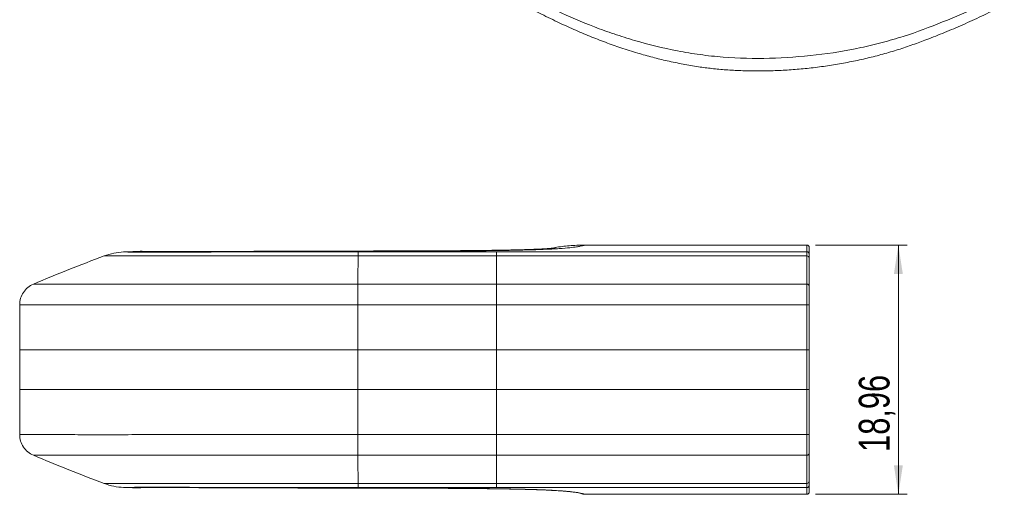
# Model space of a CAD drawing. Header units: millimetres. Extents: x 0 to 420, y 0 to 297.
# Tile 10 of 12: x 230 to 342, y 138 to 192. Entities that reach past the tile are written whole.
import ezdxf

# ---------------------------------------------------------------- set-up
doc = ezdxf.new("R2010")
doc.units = ezdxf.units.MM
doc.styles.add('SLDTEXTSTYLE0', font='TXT', dxfattribs={"width": 0.75})
doc.dimstyles.new('SLDDIMSTYLE2', dxfattribs={"dimtxt": 3.5, "dimasz": 3.302, "dimexe": 0, "dimexo": 0.0625, "dimgap": 0.875, "dimtad": 1, "dimlfac": 0.666667, "dimrnd": 1e-09, "dimzin": 12, "dimdsep": 46, "dimtxsty": 'SLDTEXTSTYLE0', "dimsah": 1, "dimcen": 0.09, "dimadec": 0, "dimazin": 3, "dimtfac": 1, "dimtofl": 0, "dimtmove": 0, "dimatfit": 3, "dimfxl": 0, "dimfrac": 2, "dimtolj": 1, "dimtzin": 12, "dimarcsym": 0})

# ---------------------------------------------------------------- blocks, each defined once
blk = doc.blocks.new('_D_6')
at = {"color": 7, "linetype": 'Continuous', "lineweight": 0}
for p, q in [((320.65, 166.74), (331.1, 166.74)), ((330.1, 166.74), (330.1, 138.3)), ((320.65, 138.3), (331.1, 138.3))]:
    blk.add_line(p, q, dxfattribs=at)
for points in [[(330.1, 166.74), (329.59, 163.43), (330.61, 163.43)], [(330.1, 138.3), (330.61, 141.6), (329.59, 141.6)]]:
    blk.add_solid(points, dxfattribs=at)
at = {"color": 7, "linetype": 'Continuous', "lineweight": 0, "insert": (325.59, 143.14), "char_height": 3.5, "attachment_point": 1, "rotation": 90, "style": 'SLDTEXTSTYLE0'}
blk.add_mtext('18,96', dxfattribs=at)

msp = doc.modelspace()

# ---------------------------------------------------------------- linework, layer by layer
at = {"color": 8, "linetype": 'Continuous', "lineweight": 15}
for p, q in [((294.3204315, 166.7368034), (294.3180063, 166.7358911)), ((319.6516264, 165.968201), (319.6516264, 166.7368034)), ((268.5231575, 166.0282909), (268.5206038, 166.0396609)), ((319.6516264, 138.2976904), (319.6516264, 139.0662928))]:
    msp.add_line(p, q, dxfattribs=at)
at = {"color": 7, "linetype": 'Continuous', "lineweight": 15}
for p, q in [((319.6516264, 166.7368034), (294.3204175, 166.7368034)), ((319.9516264, 166.4368039), (319.9516264, 165.6687394)), ((242.8347868, 165.9945872), (241.7955426, 165.9510949)), ((284.3063175, 165.9682834), (268.5231184, 165.9682275)), ((268.5232469, 165.500488), (284.306446, 165.5005523)), ((319.6516264, 165.968201), (284.3095892, 165.968201)), ((284.3095892, 165.5004782), (319.6516264, 165.5004782)), ((319.6516264, 162.2783713), (319.6516264, 165.5004782)), ((319.9516264, 165.2195937), (319.9516264, 162.0019983)), ((268.4962013, 162.278101), (268.4953631, 162.2780968)), ((284.2826722, 162.2778097), (268.4962013, 162.2780982)), ((319.6516264, 162.2783713), (284.3095892, 162.2783713)), ((319.6516264, 159.929199), (319.6516264, 162.2783713)), ((319.9516264, 162.0019983), (319.9516264, 159.929199)), ((229.9516284, 159.9298961), (229.9515725, 154.7672462)), ((268.4915577, 159.9288966), (268.4913733, 154.7672469)), ((268.4915577, 159.9288966), (268.4961622, 159.9289015)), ((268.4961622, 159.9289022), (284.3095892, 159.9286137)), ((284.3095892, 159.929199), (319.6516264, 159.929199)), ((284.3095892, 159.9289064), (284.3095892, 154.7672469)), ((319.6516264, 154.7672469), (319.6516264, 159.929199)), ((319.6516264, 159.929199), (319.9516264, 159.929199)), ((319.9516264, 159.929199), (319.9516264, 154.7672469)), ((229.9515725, 154.7672469), (229.9515725, 150.2672469)), ((284.3095892, 154.7672469), (268.4913733, 154.7672469)), ((268.4913733, 154.7672469), (268.4913733, 150.2672469)), ((319.6516264, 154.7672469), (284.3095892, 154.7672469)), ((284.3095892, 154.7672469), (284.3095892, 150.2672469)), ((319.6516257, 150.2672469), (319.6516257, 154.7672469)), ((319.9516264, 154.7672469), (319.9516264, 152.5172469)), ((319.9516264, 152.5172469), (319.9516264, 150.2672469)), ((229.9516284, 145.104597), (229.9515725, 150.2672476)), ((268.4915577, 145.1055972), (268.4913733, 150.2672469)), ((268.4913733, 150.2672469), (284.3095892, 150.2672469)), ((284.3095892, 145.1055874), (284.3095892, 150.2672469)), ((284.3095892, 150.2672469), (319.6516257, 150.2672469)), ((319.6516264, 145.1052948), (319.6516264, 150.2672469)), ((319.9516264, 150.2672469), (319.9516264, 145.1052948)), ((268.4915577, 145.1055972), (268.4961622, 145.1055923)), ((268.4961622, 145.1055916), (284.3095892, 145.1058801)), ((284.3095892, 145.1052948), (319.6516264, 145.1052948)), ((319.6516264, 142.7561225), (319.6516264, 145.1052948)), ((319.6516264, 145.1052948), (319.9516264, 145.1052948)), ((319.9516264, 145.1052948), (319.9516264, 143.0324955)), ((268.4962013, 142.7563928), (268.4953631, 142.756397)), ((284.2826722, 142.7566841), (268.4962013, 142.7563956)), ((319.6516264, 142.7561225), (284.3095892, 142.7561225)), ((319.6516264, 139.5340156), (319.6516264, 142.7561225)), ((319.9516264, 143.0324955), (319.9516264, 139.8149001)), ((268.5232469, 139.5340058), (284.306446, 139.5339415)), ((284.3095892, 139.5340156), (319.6516264, 139.5340156)), ((319.9516264, 139.3657544), (319.9516264, 138.5976899)), ((241.7955426, 139.0833989), (242.0970229, 139.0707813)), ((268.5231184, 139.0484868), (268.5231184, 139.0663081)), ((284.3063175, 139.0662104), (268.5231184, 139.0662662)), ((268.5304777, 139.0066332), (268.5290193, 139.0269942)), ((319.6516264, 139.0662928), (284.3095892, 139.0662928)), ((294.3406235, 138.2976904), (319.6516264, 138.2976904))]:
    msp.add_line(p, q, dxfattribs=at)
at = {"color": 7, "linetype": 'Continuous', "lineweight": 15, "flags": 128}
for points in [[(268.5199724, 165.5002366), (268.5169828, 165.1154667), (268.5139933, 164.7255336), (268.5110149, 164.3304484), (268.5080421, 163.9302216), (268.505075, 163.524863), (268.5021078, 163.1143823), (268.4991517, 162.6987915), (268.4962013, 162.278101)], [(268.4915577, 159.9288966), (268.4916304, 160.3009064), (268.4918371, 160.6649569), (268.4921612, 161.0132592), (268.4926083, 161.3383597), (268.4931671, 161.6333028), (268.4938209, 161.8917776), (268.4945585, 162.1082529), (268.4953631, 162.2780968)], [(268.4961622, 159.9289015), (268.4961678, 160.3009113), (268.4961734, 160.6649618), (268.496179, 161.0132634), (268.4961845, 161.3383639), (268.4961901, 161.633307), (268.4961957, 161.8917811), (268.4962013, 162.1082557), (268.4962013, 162.278101)], [(268.4915577, 145.1055972), (268.4916304, 144.7335874), (268.4918371, 144.3695369), (268.4921612, 144.0212346), (268.4926083, 143.6961341), (268.4931671, 143.401191), (268.4938209, 143.1427161), (268.4945585, 142.9262409), (268.4953631, 142.756397)], [(268.4961622, 145.1055923), (268.4961678, 144.7335825), (268.4961734, 144.369532), (268.496179, 144.0212304), (268.4961845, 143.6961299), (268.4961901, 143.4011868), (268.4961957, 143.1427126), (268.4962013, 142.9262381), (268.4962013, 142.7563928)], [(268.5199724, 139.5342572), (268.5169828, 139.9190271), (268.5139933, 140.3089602), (268.5110149, 140.7040454), (268.5080421, 141.1042722), (268.505075, 141.5096308), (268.5021078, 141.9201115), (268.4991517, 142.3357023), (268.4962013, 142.7563928)]]:
    msp.add_lwpolyline(points, dxfattribs=at)
at = {"color": 7, "linetype": 'Continuous', "lineweight": 15}
for centre, radius, start, end in [((319.6516264, 166.4368035), 0.3, 360, 90), ((319.662974, 161.9896791), 0.2889152, 2.443808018, 92.250962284), ((319.662974, 143.0448147), 0.2889152, 267.749037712, 357.556191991), ((319.6516264, 138.5976903), 0.3, 270, 360)]:
    msp.add_arc(centre, radius, start, end, dxfattribs=at)
for points, knots in [([(279.5626182, 199.6424283), (280.8134683, 198.9228524), (282.0646804, 198.2027633), (284.6051781, 196.7895752), (285.8921185, 196.0950366), (288.5120735, 194.7392876), (289.8447553, 194.0778481), (292.577434, 192.8045904), (293.9822057, 192.1959008), (296.1825195, 191.3494752), (296.9312492, 191.0783102), (298.4618679, 190.5600544), (299.2460015, 190.3118589), (301.6298012, 189.6134305), (303.2580495, 189.2103745), (305.7755058, 188.7251768), (306.6272508, 188.5834618), (308.3596586, 188.3457828), (309.2443719, 188.2495781), (311.8914879, 188.0405134), (313.6593161, 188.0039582), (317.1997577, 188.093802), (318.9846877, 188.2228514), (322.459617, 188.6285935), (324.1586327, 188.904381), (326.6445725, 189.4342313), (327.4627909, 189.6302042), (329.0784945, 190.060385), (329.8780461, 190.295426), (332.2145703, 191.0422839), (333.6991689, 191.5986783), (336.5948215, 192.7731026), (338.0111943, 193.3871346), (340.7933226, 194.6571352), (342.1590069, 195.3150164), (344.8338685, 196.6664736), (346.1420461, 197.3600274), (348.7172336, 198.7725892), (349.9818103, 199.4930584), (351.2413334, 200.2166913)], [0, 0, 0, 0, 0.0625, 0.0625, 0.125, 0.125, 0.1875, 0.1875, 0.25, 0.25, 0.28125, 0.28125, 0.3125, 0.3125, 0.375, 0.375, 0.40625, 0.40625, 0.4375, 0.4375, 0.5, 0.5, 0.5625, 0.5625, 0.625, 0.625, 0.65625, 0.65625, 0.6875, 0.6875, 0.75, 0.75, 0.8125, 0.8125, 0.875, 0.875, 0.9375, 0.9375, 1, 1, 1, 1]), ([(280.2629961, 198.081555), (280.6075242, 197.8825554), (281.8815763, 197.1466622), (284.0783621, 195.9073059), (286.7086724, 194.4776903), (289.0690494, 193.2538045), (291.142258, 192.2331012), (293.0608391, 191.3496344), (294.8974638, 190.566331), (296.6843003, 189.8675347), (298.5022835, 189.221707), (300.2985708, 188.6517718), (302.0641246, 188.1550255), (303.7850198, 187.7312639), (305.526611, 187.3679281), (307.2277344, 187.0799968), (308.8686451, 186.8658486), (310.4808054, 186.7164693), (312.1576256, 186.6216356), (313.8797565, 186.585018), (315.6364464, 186.6084287), (317.4330132, 186.6925712), (319.2595561, 186.8387126), (321.1041117, 187.0491439), (322.9432528, 187.3223163), (324.7681197, 187.6575247), (326.5716818, 188.0539092), (328.3461016, 188.5107064), (330.0809111, 189.0242243), (331.7402483, 189.5885515), (333.5021048, 190.2367442), (335.4003271, 190.9899311), (337.479928, 191.8812266), (339.6277998, 192.8663298), (341.8844827, 193.9656517), (344.3340349, 195.2153926), (346.892042, 196.5914228), (348.9904195, 197.765239), (350.1858968, 198.4532119), (350.5387049, 198.6562458)], [0, 0, 0, 0, 0.0175989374, 0.0650802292, 0.1104716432, 0.1472701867, 0.1789934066, 0.2079689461, 0.2349801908, 0.2605623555, 0.2850887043, 0.3113152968, 0.3339609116, 0.3555312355, 0.3784800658, 0.4005225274, 0.4193443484, 0.4391025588, 0.4594359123, 0.4801859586, 0.5013612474, 0.5229259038, 0.5453000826, 0.5679350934, 0.5907474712, 0.6137229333, 0.6368413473, 0.6600780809, 0.6834051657, 0.7066092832, 0.7288986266, 0.7583766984, 0.789107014, 0.8216809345, 0.8566583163, 0.8949726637, 0.9390932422, 0.9820252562, 1, 1, 1, 1]), ([(290.9939195, 166.4418721), (290.9940586, 166.4418414), (291.0015373, 166.4401861), (290.9810053, 166.4302953), (290.9260827, 166.4156668), (290.8326834, 166.3990266), (290.7284037, 166.3841726), (290.6260477, 166.3717947), (290.556181, 166.3642758), (290.4732751, 166.3562102), (290.3515943, 166.3456961), (290.1846138, 166.3328466), (289.9634458, 166.317638), (289.6593493, 166.2992019), (289.2588794, 166.2782535), (288.6915345, 166.2529484), (287.9421318, 166.2258736), (287.0550367, 166.2002142), (286.1699591, 166.1789939), (285.2795177, 166.1608578), (284.2718901, 166.1432487), (283.0988695, 166.1261685), (281.7034574, 166.1097518), (280.1099816, 166.0950541), (278.2660948, 166.0820108), (276.1751747, 166.0711634), (273.8388236, 166.0633216), (271.260148, 166.0589115), (269.4602966, 166.0572668), (268.5204865, 166.056408)], [0, 0, 0, 0, 0.0010354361, 0.0556923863, 0.1030816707, 0.1433832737, 0.176695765, 0.2032153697, 0.2233831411, 0.2422635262, 0.2618445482, 0.2821246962, 0.3031755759, 0.3252523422, 0.3485292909, 0.3732737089, 0.4076711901, 0.4402318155, 0.4704906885, 0.4980575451, 0.5272962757, 0.565803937, 0.6064270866, 0.6541904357, 0.7091509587, 0.7712285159, 0.8403299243, 0.916626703, 1, 1, 1, 1]), ([(268.5231586, 166.0282905), (269.4319457, 166.0292005), (271.2498488, 166.0302252), (273.975868, 166.0340974), (276.699459, 166.0426569), (279.4151214, 166.0574345), (282.1150769, 166.079488), (284.7763802, 166.1133366), (287.3443847, 166.1629583), (289.7052342, 166.2344963), (291.5410623, 166.3304241), (292.7346359, 166.4318038), (293.4435402, 166.5238408), (293.8821576, 166.6011043), (294.1192515, 166.661127), (294.2527354, 166.7061765), (294.3080527, 166.7291175), (294.3162238, 166.734156), (294.3175351, 166.7354822), (294.3175352, 166.7354823), (294.3175352, 166.7354823)], [0.49978355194, 0.49978355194, 0.49978355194, 0.49978355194, 0.51541423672, 0.53104492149, 0.54667560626, 0.56230629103, 0.57793697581, 0.59356766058, 0.60919834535, 0.62482903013, 0.6404597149, 0.65609039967, 0.67172108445, 0.68735176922, 0.70298245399, 0.71861313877, 0.73424382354, 0.74987450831, 0.74987450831, 0.7498747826, 0.7498747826, 0.7498747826, 0.7498747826]), ([(294.3175425, 166.73575), (293.7339089, 166.7240792), (292.6098194, 166.7016009), (291.5127582, 166.5353376), (290.9852974, 166.4553991)], [0, 0, 0, 0, 0.5192056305, 1, 1, 1, 1]), ([(268.5161196, 165.4999861), (264.7552, 165.5041414), (260.9178947, 165.4994403), (255.114156, 165.4986554), (253.1509609, 165.5007919), (250.1597792, 165.5007832), (249.1615517, 165.4999313), (247.1972917, 165.4971143), (246.2151995, 165.4954087), (244.4581764, 165.4958179), (243.6652444, 165.4977303), (242.3595122, 165.4986846), (241.8701906, 165.4984248), (240.7116482, 165.4981347), (240.3382347, 165.498638), (239.589277, 165.4970458), (239.598981, 165.500007), (239.5913882, 165.4996469)], [0, 0, 0, 0, 0.25, 0.25, 0.375, 0.375, 0.4375, 0.4375, 0.5, 0.5, 0.5625, 0.5625, 0.625, 0.625, 0.75, 0.75, 1, 1, 1, 1]), ([(241.7954996, 165.9517234), (241.8030468, 165.952073), (241.803357, 165.9470554), (242.5151405, 165.9410154), (242.871412, 165.9387428), (243.8879569, 165.9358444), (244.3047635, 165.9349322), (245.380772, 165.9341403), (246.0239256, 165.9342141), (247.4783002, 165.9354706), (248.3041476, 165.9367699), (250.002923, 165.939778), (250.8847051, 165.9415296), (253.5943299, 165.9469972), (255.4532162, 165.95069), (261.0268666, 165.9608251), (264.7833451, 165.9693634), (268.5231239, 165.9677801)], [0, 0, 0, 0, 0.25, 0.25, 0.375, 0.375, 0.4375, 0.4375, 0.5, 0.5, 0.5625, 0.5625, 0.625, 0.625, 0.75, 0.75, 1, 1, 1, 1]), ([(244.5152634, 166.0095685), (244.2423468, 166.0157823), (243.6823457, 166.0285325), (243.1219209, 166.0083736), (242.8346192, 165.9980392)], [0, 0, 0, 0, 0.4873501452, 1, 1, 1, 1]), ([(242.8346664, 165.9980395), (242.8354674, 165.9980415), (242.8470715, 165.9970432), (242.8988609, 165.9946355), (243.0148741, 165.990081), (243.2504685, 165.9840286), (243.6762988, 165.97826), (244.3716001, 165.9715594), (245.5522801, 165.9671495), (247.3789914, 165.9674026), (249.7326663, 165.9747397), (252.2951168, 165.9841349), (254.9505345, 165.9940044), (257.645587, 166.0036446), (260.3573166, 166.0122128), (263.0763133, 166.0201536), (265.7992534, 166.0254854), (267.6151282, 166.0273813), (268.5231586, 166.0282905)], [0.2499009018, 0.2499009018, 0.2499009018, 0.2499009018, 0.26551849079, 0.28113616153, 0.29675383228, 0.31237150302, 0.32798917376, 0.34360684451, 0.35922451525, 0.374842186, 0.39045985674, 0.40607752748, 0.42169519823, 0.43731286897, 0.45293053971, 0.46854821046, 0.4841658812, 0.49978355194, 0.49978355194, 0.49978355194, 0.49978355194]), ([(268.5192851, 166.0331049), (267.5574215, 166.0353934), (265.7007078, 166.0398111), (263.0110707, 166.039059), (260.5228711, 166.0337324), (258.2435907, 166.0266108), (256.3579488, 166.019174), (254.8454224, 166.0125718), (253.6988481, 166.0073717), (252.7362753, 166.0029504), (252.0123577, 165.9996263), (251.468752, 165.9971661), (250.9898859, 165.9950284), (250.429141, 165.992585), (249.7083976, 165.9895683), (248.9291401, 165.9866093), (248.2091653, 165.984458), (247.6627044, 165.9834306), (247.2661469, 165.9830781), (246.930605, 165.9830442), (246.5779222, 165.9833291), (246.1703167, 165.9842166), (245.7404305, 165.9860435), (245.3302606, 165.989056), (244.978222, 165.993274), (244.6956024, 165.9979705), (244.4955097, 166.002763), (244.3866812, 166.0076866), (244.380035, 166.0094684), (244.3767385, 166.0103522)], [0, 0, 0, 0, 0.0803318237, 0.15506688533, 0.22413886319, 0.28750919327, 0.34492831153, 0.3815645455, 0.41450631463, 0.44193322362, 0.46382143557, 0.4771524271, 0.48967610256, 0.50661716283, 0.5280126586, 0.55665642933, 0.58203487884, 0.60249002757, 0.61818255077, 0.63053036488, 0.64736387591, 0.66999760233, 0.69861780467, 0.73351134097, 0.77500226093, 0.82322586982, 0.87810192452, 0.93953973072, 1, 1, 1, 1]), ([(319.6516264, 165.968201), (319.7301662, 165.968201), (319.8082224, 165.9359271), (319.9192945, 165.8250542), (319.9516264, 165.747138), (319.9516264, 165.668739)], [0, 0, 0, 0, 0.5, 0.5, 1, 1, 1, 1]), ([(319.6516264, 165.500478), (319.7301662, 165.500478), (319.8082224, 165.4702062), (319.9192945, 165.3662116), (319.9516264, 165.2931291), (319.9516264, 165.2195938)], [0, 0, 0, 0, 0.5, 0.5, 1, 1, 1, 1]), ([(231.5096993, 162.2790536), (231.051112, 162.0854262), (230.6516719, 161.7541828), (230.101379, 160.9245125), (229.9515875, 160.4276858), (229.951581, 159.9298974)], [0, 0, 0, 0, 0.5, 0.5, 1, 1, 1, 1]), ([(268.4953629, 162.2780966), (267.2137816, 162.2781202), (265.9323705, 162.2780229), (263.3711089, 162.2779873), (262.0911651, 162.2780818), (258.254312, 162.2786755), (255.7066932, 162.2793302), (251.9292414, 162.2779876), (250.6769942, 162.2770977), (248.8210303, 162.2765787), (248.2036001, 162.2765334), (246.9923776, 162.2767492), (246.3986424, 162.2770066), (244.6538767, 162.2780474), (243.5394122, 162.2790805), (241.4013636, 162.2803025), (240.372505, 162.2804826), (238.4813686, 162.2799222), (237.6104468, 162.2791222), (236.4491403, 162.2785195), (236.0856668, 162.2784492), (235.4197745, 162.278446), (235.1151713, 162.2785103), (234.2747023, 162.2787344), (233.8115273, 162.2789148), (233.0347786, 162.2788986), (232.7259336, 162.2786365), (232.2486478, 162.2785553), (232.0797872, 162.2788071), (231.8228208, 162.2791165), (231.7314464, 162.2791125), (231.5992113, 162.2790445), (231.5584464, 162.2789775), (231.5137905, 162.2789839), (231.511958, 162.2790433), (231.5097383, 162.2790534)], [0, 0, 0, 0, 0.0625, 0.0625, 0.125, 0.125, 0.25, 0.25, 0.3125, 0.3125, 0.34375, 0.34375, 0.375, 0.375, 0.4375, 0.4375, 0.5, 0.5, 0.5625, 0.5625, 0.59375, 0.59375, 0.625, 0.625, 0.6875, 0.6875, 0.75, 0.75, 0.8125, 0.8125, 0.875, 0.875, 0.9375, 0.9375, 1, 1, 1, 1]), ([(284.3095889, 159.9286137), (284.3051029, 160.4264784), (284.3006169, 160.9234167), (284.291645, 161.7532969), (284.287159, 162.0846371), (284.282673, 162.2783219)], [0, 0, 0, 0, 0.5, 0.5, 1, 1, 1, 1]), ([(229.9516264, 159.9298972), (229.9539351, 159.9298868), (229.9559421, 159.9298541), (230.0049972, 159.9298436), (230.0494874, 159.9298741), (230.1935716, 159.9299873), (230.2927674, 159.9300587), (230.5716665, 159.9294249), (230.7570803, 159.9290236), (231.1466137, 159.9292403), (231.2947467, 159.9294074), (231.6306707, 159.929698), (231.8186035, 159.929788), (232.441143, 159.9297438), (232.9340026, 159.9293651), (233.822953, 159.9289635), (234.1443705, 159.9288628), (234.844846, 159.9289359), (235.2258352, 159.9291143), (236.4388995, 159.9303922), (237.34449, 159.9320316), (239.3059077, 159.9333107), (240.37077, 159.9330186), (242.5839775, 159.9306287), (243.7363347, 159.9285926), (245.5393488, 159.9264871), (246.1527636, 159.925944), (247.4042674, 159.9254026), (248.0442239, 159.9254105), (249.9702782, 159.9262285), (251.2704745, 159.927961), (253.8871299, 159.9300698), (255.2024131, 159.9301223), (257.8441722, 159.9297387), (259.1723766, 159.9293118), (261.832057, 159.9289054), (263.1629747, 159.9289182), (265.8263262, 159.9289089), (267.1588497, 159.9289244), (268.4915594, 159.9288998)], [0, 0, 0, 0, 0.0625, 0.0625, 0.125, 0.125, 0.1875, 0.1875, 0.25, 0.25, 0.28125, 0.28125, 0.3125, 0.3125, 0.375, 0.375, 0.40625, 0.40625, 0.4375, 0.4375, 0.5, 0.5, 0.5625, 0.5625, 0.625, 0.625, 0.65625, 0.65625, 0.6875, 0.6875, 0.75, 0.75, 0.8125, 0.8125, 0.875, 0.875, 0.9375, 0.9375, 1, 1, 1, 1]), ([(268.491371, 154.7672469), (267.1642724, 154.7672469), (265.837419, 154.7672469), (263.1860366, 154.7672469), (261.8613868, 154.7672469), (257.8918374, 154.7672469), (255.2459994, 154.7672469), (251.3381159, 154.7672469), (250.0456833, 154.7672469), (248.1372897, 154.7672469), (247.5061307, 154.7672469), (246.2552676, 154.7672469), (245.6329429, 154.7672469), (243.8102579, 154.7672469), (242.6514599, 154.7672469), (240.9889501, 154.7672469), (240.4474618, 154.7672469), (239.3911566, 154.7672469), (238.8763226, 154.7672469), (237.4000565, 154.7672469), (236.4964902, 154.7672469), (235.2904809, 154.7672469), (234.9137763, 154.7672469), (234.2089681, 154.7672469), (233.8795261, 154.7672469), (232.9735982, 154.7672469), (232.4767732, 154.7672469), (231.6426857, 154.7672469), (231.3031504, 154.7672469), (230.7691978, 154.7672469), (230.5795059, 154.7672469), (230.2956231, 154.7672469), (230.1952828, 154.7672469), (230.0495296, 154.7672469), (230.0046407, 154.7672469), (229.955396, 154.7672469), (229.9536636, 154.7672469), (229.9515725, 154.7672469)], [0, 0, 0, 0, 0.0625, 0.0625, 0.125, 0.125, 0.25, 0.25, 0.3125, 0.3125, 0.34375, 0.34375, 0.375, 0.375, 0.4375, 0.4375, 0.46875, 0.46875, 0.5, 0.5, 0.5625, 0.5625, 0.59375, 0.59375, 0.625, 0.625, 0.6875, 0.6875, 0.75, 0.75, 0.8125, 0.8125, 0.875, 0.875, 0.9375, 0.9375, 1, 1, 1, 1]), ([(319.6516264, 154.7672469), (319.7301662, 154.7672469), (319.8082224, 154.7672469), (319.9192945, 154.7672469), (319.9516264, 154.7672469), (319.9516264, 154.7672469)], [0, 0, 0, 0, 0.5, 0.5, 1, 1, 1, 1]), ([(229.9515725, 150.2672469), (229.9536636, 150.2672469), (229.955396, 150.2672469), (230.0046407, 150.2672469), (230.0495296, 150.2672469), (230.1952828, 150.2672469), (230.2956231, 150.2672469), (230.5795059, 150.2672469), (230.7691978, 150.2672469), (231.3031504, 150.2672469), (231.6426857, 150.2672469), (232.4767732, 150.2672469), (232.9735982, 150.2672469), (233.8795261, 150.2672469), (234.2089681, 150.2672469), (234.9137763, 150.2672469), (235.2904809, 150.2672469), (236.4964902, 150.2672469), (237.4000565, 150.2672469), (238.8763226, 150.2672469), (239.3911566, 150.2672469), (240.4474618, 150.2672469), (240.9889501, 150.2672469), (242.6514599, 150.2672469), (243.8102579, 150.2672469), (245.6329429, 150.2672469), (246.2552676, 150.2672469), (247.5061307, 150.2672469), (248.1372897, 150.2672469), (250.0456833, 150.2672469), (251.3381159, 150.2672469), (255.2459994, 150.2672469), (257.8918374, 150.2672469), (261.8613868, 150.2672469), (263.1860366, 150.2672469), (265.837419, 150.2672469), (267.1642724, 150.2672469), (268.491371, 150.2672469)], [0, 0, 0, 0, 0.0625, 0.0625, 0.125, 0.125, 0.1875, 0.1875, 0.25, 0.25, 0.3125, 0.3125, 0.375, 0.375, 0.40625, 0.40625, 0.4375, 0.4375, 0.5, 0.5, 0.53125, 0.53125, 0.5625, 0.5625, 0.625, 0.625, 0.65625, 0.65625, 0.6875, 0.6875, 0.75, 0.75, 0.875, 0.875, 0.9375, 0.9375, 1, 1, 1, 1]), ([(319.6516257, 150.2672469), (319.7301657, 150.2672469), (319.808222, 150.2672469), (319.9192944, 150.2672469), (319.9516264, 150.2672469), (319.9516264, 150.2672469)], [0, 0, 0, 0, 0.5, 0.5, 1, 1, 1, 1]), ([(229.9516264, 145.1045966), (229.9539351, 145.104607), (229.9559421, 145.1046397), (230.0049972, 145.1046502), (230.0494874, 145.1046196), (230.1935716, 145.1045065), (230.2927674, 145.1044351), (230.5716665, 145.1050689), (230.7570803, 145.1054702), (231.1466137, 145.1052535), (231.2947467, 145.1050864), (231.6306707, 145.1047958), (231.8186035, 145.1047058), (232.441143, 145.10475), (232.9340026, 145.1051287), (233.822953, 145.1055303), (234.1443705, 145.105631), (234.844846, 145.1055578), (235.2258352, 145.1053795), (236.4388995, 145.1041016), (237.34449, 145.1024622), (239.3059077, 145.1011831), (240.37077, 145.1014752), (242.5839775, 145.1038651), (243.7363347, 145.1059012), (245.5393488, 145.1080067), (246.1527636, 145.1085498), (247.4042674, 145.1090912), (248.0442239, 145.1090833), (249.9702782, 145.1082653), (251.2704745, 145.1065328), (253.8871299, 145.104424), (255.2024131, 145.1043715), (257.8441722, 145.1047551), (259.1723766, 145.105182), (261.832057, 145.1055884), (263.1629747, 145.1055756), (265.8263262, 145.1055849), (267.1588497, 145.1055694), (268.4915594, 145.105594)], [0, 0, 0, 0, 0.0625, 0.0625, 0.125, 0.125, 0.1875, 0.1875, 0.25, 0.25, 0.28125, 0.28125, 0.3125, 0.3125, 0.375, 0.375, 0.40625, 0.40625, 0.4375, 0.4375, 0.5, 0.5, 0.5625, 0.5625, 0.625, 0.625, 0.65625, 0.65625, 0.6875, 0.6875, 0.75, 0.75, 0.8125, 0.8125, 0.875, 0.875, 0.9375, 0.9375, 1, 1, 1, 1]), ([(229.9516271, 145.1045966), (229.9516323, 144.6068082), (230.1014225, 144.1099814), (230.6517128, 143.2803112), (231.0511516, 142.9490678), (231.5097375, 142.7554403)], [0, 0, 0, 0, 0.5, 0.5, 1, 1, 1, 1]), ([(284.282673, 142.7566841), (284.2871626, 142.950324), (284.2916497, 143.2815779), (284.3006208, 144.1112621), (284.3051049, 144.6080922), (284.3095889, 145.1058801)], [0, 0, 0, 0, 0.5, 0.5, 1, 1, 1, 1]), ([(268.4953629, 142.7563972), (267.2137816, 142.7563736), (265.9323705, 142.7564709), (263.3711089, 142.7565065), (262.0911651, 142.756412), (258.254312, 142.7558183), (255.7066932, 142.7551636), (251.9292414, 142.7565062), (250.6769942, 142.7573961), (248.8210303, 142.757915), (248.2036001, 142.7579603), (246.9923776, 142.7577446), (246.3986424, 142.7574871), (244.6538767, 142.7564464), (243.5394122, 142.7554133), (241.4013636, 142.7541913), (240.372505, 142.7540112), (238.4813686, 142.7545716), (237.6104468, 142.7553716), (236.4491403, 142.7559743), (236.0856668, 142.7560446), (235.4197745, 142.7560478), (235.1151713, 142.7559834), (234.2747023, 142.7557594), (233.8115273, 142.755579), (233.0347786, 142.7555952), (232.7259336, 142.7558573), (232.2486478, 142.7559385), (232.0797872, 142.7556867), (231.8228208, 142.7553773), (231.7314464, 142.7553813), (231.5992113, 142.7554493), (231.5584464, 142.7555163), (231.5137905, 142.7555099), (231.511958, 142.7554505), (231.5097383, 142.7554403)], [0, 0, 0, 0, 0.0625, 0.0625, 0.125, 0.125, 0.25, 0.25, 0.3125, 0.3125, 0.34375, 0.34375, 0.375, 0.375, 0.4375, 0.4375, 0.5, 0.5, 0.5625, 0.5625, 0.59375, 0.59375, 0.625, 0.625, 0.6875, 0.6875, 0.75, 0.75, 0.8125, 0.8125, 0.875, 0.875, 0.9375, 0.9375, 1, 1, 1, 1]), ([(239.5913882, 139.5348469), (239.5915944, 139.5348464), (239.592152, 139.5348448), (239.5932386, 139.5349123), (239.5960974, 139.5350138), (239.6041313, 139.5351703), (239.6250559, 139.5353742), (239.6688143, 139.535629), (239.7498896, 139.535934), (239.8944102, 139.5362899), (240.1506425, 139.5366998), (240.6083602, 139.5371604), (241.4268676, 139.5376897), (242.8710038, 139.538216), (244.7248971, 139.5388676), (246.3926555, 139.5389684), (247.5301275, 139.5384325), (248.7110939, 139.5373895), (249.921243, 139.5359036), (251.2303394, 139.5334778), (252.632504, 139.5315691), (253.8793671, 139.5362136), (255.3495491, 139.53559), (258.3786177, 139.5356342), (262.4489237, 139.5348751), (266.2769964, 139.5343434), (268.0326528, 139.5344722), (268.5161196, 139.5345077)], [0, 0, 0, 0, 0.00717115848, 0.01940102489, 0.03668780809, 0.05903787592, 0.08647544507, 0.11905345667, 0.1568504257, 0.19994911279, 0.24847368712, 0.30284486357, 0.36360950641, 0.4309521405, 0.50458243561, 0.53217318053, 0.55956973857, 0.58665975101, 0.613470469, 0.64006778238, 0.67164690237, 0.70295302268, 0.7188941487, 0.76381048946, 0.89170640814, 0.97017847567, 1, 1, 1, 1]), ([(319.6516264, 139.5340158), (319.7301662, 139.5340158), (319.8082224, 139.5642876), (319.9192945, 139.6682822), (319.9516264, 139.7413647), (319.9516264, 139.8149)], [0, 0, 0, 0, 0.5, 0.5, 1, 1, 1, 1]), ([(319.9516264, 139.3657547), (319.9516264, 139.2873558), (319.9192945, 139.2094396), (319.8082224, 139.0985667), (319.7301662, 139.0662928), (319.6516264, 139.0662928)], [0, 0, 0, 0, 0.5, 0.5, 1, 1, 1, 1]), ([(268.5231239, 139.0667137), (267.8144599, 139.066672), (266.4817943, 139.0665937), (264.6099567, 139.0686895), (262.4683286, 139.0717938), (260.0603889, 139.0755949), (257.1983698, 139.0805616), (254.4563186, 139.0857124), (251.6449343, 139.0914779), (249.0447359, 139.0965178), (246.9101166, 139.0999033), (245.4092244, 139.1002434), (244.3324391, 139.0994058), (243.5496971, 139.0978923), (242.9860358, 139.0957313), (242.5681063, 139.0936205), (242.231612, 139.0912343), (241.9876931, 139.0886889), (241.8538555, 139.0864615), (241.8062302, 139.0833261), (241.7994755, 139.0829763), (241.7954996, 139.0827704)], [0, 0, 0, 0, 0.04705428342, 0.08848710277, 0.12430495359, 0.1893257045, 0.24860626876, 0.3152245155, 0.37344495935, 0.44044910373, 0.49927146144, 0.53975075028, 0.58148703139, 0.62570815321, 0.66313248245, 0.70487132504, 0.75117977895, 0.80998805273, 0.87576204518, 0.92687094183, 1, 1, 1, 1]), ([(268.5231236, 139.0488403), (266.6563769, 139.0478892), (264.7895962, 139.0511874), (261.0600495, 139.0579923), (259.1945418, 139.0617456), (256.4220037, 139.0682725), (255.501922, 139.0705144), (253.6744851, 139.0749283), (252.7641897, 139.0770999), (250.9755835, 139.0814467), (250.1041573, 139.0835756), (248.848518, 139.086479), (248.4370205, 139.0873473), (247.647916, 139.0888184), (247.2722849, 139.0894054), (246.5657815, 139.0900911), (246.2332761, 139.0902725), (245.6112807, 139.0903572), (245.3239259, 139.0902458), (244.8067841, 139.0897849), (244.5751566, 139.0894152), (244.1580069, 139.0884879), (243.9716854, 139.0879268), (243.4769535, 139.0861187), (243.2309162, 139.0847645), (242.8429462, 139.0818629), (242.6942762, 139.0805863), (242.4598512, 139.0781156), (242.3753886, 139.0768689), (242.2506669, 139.0743634), (242.2097471, 139.0731326), (242.122137, 139.0699431), (242.1090765, 139.0684806), (242.0969174, 139.0690307)], [0, 0, 0, 0, 0.125, 0.125, 0.25, 0.25, 0.3125, 0.3125, 0.375, 0.375, 0.4375, 0.4375, 0.46875, 0.46875, 0.5, 0.5, 0.53125, 0.53125, 0.5625, 0.5625, 0.59375, 0.59375, 0.625, 0.625, 0.6875, 0.6875, 0.75, 0.75, 0.8125, 0.8125, 0.875, 0.875, 1, 1, 1, 1]), ([(268.5231179, 139.0488339), (266.6563726, 139.0478306), (264.7895929, 139.050678), (261.0600488, 139.0573279), (259.1945424, 139.0613306), (256.4220059, 139.0681688), (255.5019248, 139.0704893), (253.6744896, 139.0748816), (252.7641952, 139.0770631), (250.9755893, 139.0813842), (250.1041638, 139.083476), (248.8485264, 139.0862792), (248.4370299, 139.087107), (247.6479267, 139.0884926), (247.2722964, 139.0890349), (246.565795, 139.0896387), (246.2332907, 139.0897833), (245.6112973, 139.0898143), (245.3239427, 139.0896864), (244.806801, 139.0892189), (244.5751732, 139.0888588), (244.1580227, 139.0879732), (243.9717004, 139.0874444), (243.4769649, 139.0857475), (243.2309246, 139.084489), (242.8429534, 139.0816354), (242.6942858, 139.0802946), (242.4598664, 139.0776687), (242.3754071, 139.0763337), (242.2506887, 139.0737353), (242.2097691, 139.0725005), (242.1221546, 139.0694405), (242.1090828, 139.0683021), (242.0969236, 139.0688548)], [0, 0, 0, 0, 0.125, 0.125, 0.25, 0.25, 0.3125, 0.3125, 0.375, 0.375, 0.4375, 0.4375, 0.46875, 0.46875, 0.5, 0.5, 0.53125, 0.53125, 0.5625, 0.5625, 0.59375, 0.59375, 0.625, 0.625, 0.6875, 0.6875, 0.75, 0.75, 0.8125, 0.8125, 0.875, 0.875, 1, 1, 1, 1]), ([(242.8195286, 139.0360986), (242.8278273, 139.0361685), (242.8412893, 139.0362819), (242.8840386, 139.040511), (243.0035492, 139.0444961), (243.2544002, 139.0502585), (243.6704121, 139.0563225), (244.2711064, 139.0616147), (244.9630343, 139.0646419), (245.6564229, 139.0661491), (246.4730669, 139.0666443), (247.6206445, 139.0657621), (249.3068609, 139.0609584), (251.6510782, 139.0524573), (254.4790237, 139.0422872), (257.3906464, 139.0321047), (260.3073735, 139.0222487), (262.9065145, 139.0149303), (265.6750814, 139.0082595), (267.4910361, 139.0074266), (268.5187293, 139.0069552)], [0, 0, 0, 0, 0.0766225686, 0.1242970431, 0.1902480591, 0.2486705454, 0.3165166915, 0.373738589, 0.4071244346, 0.4387904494, 0.4692502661, 0.4990798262, 0.5488785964, 0.6063872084, 0.6730741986, 0.7498833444, 0.80920254, 0.8748849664, 0.9291943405, 1, 1, 1, 1]), ([(268.5231158, 139.006636), (269.2389804, 139.0061736), (270.561302, 139.0053195), (272.3805035, 139.003214), (274.4383859, 138.9995524), (276.749889, 138.9921822), (279.3296643, 138.9783629), (281.628588, 138.9599111), (283.8626337, 138.9345664), (286.0032626, 138.8999647), (288.0068155, 138.8534475), (289.6376283, 138.7995306), (290.9246568, 138.7380292), (291.9442531, 138.6713912), (292.6777019, 138.6061675), (293.2032009, 138.5445531), (293.5942122, 138.487341), (293.9128302, 138.4288738), (294.1450562, 138.3733247), (294.2708385, 138.3332579), (294.3174972, 138.3040332), (294.3318249, 138.3000975), (294.3405884, 138.2976903)], [0, 0, 0, 0, 0.04919932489, 0.09087937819, 0.12504394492, 0.19068876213, 0.24994256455, 0.3030727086, 0.35020901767, 0.40658539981, 0.45629738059, 0.50044515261, 0.54024439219, 0.58156387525, 0.62568986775, 0.66277960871, 0.70444694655, 0.7509266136, 0.80947847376, 0.87550447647, 0.92385268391, 1, 1, 1, 1]), ([(268.5289969, 139.0138598), (269.4981099, 139.0132611), (271.3639843, 139.0121083), (274.054118, 139.0078003), (276.5268545, 139.0001994), (278.7822916, 138.9889281), (280.819629, 138.9743749), (282.633953, 138.9566584), (284.2185019, 138.9361846), (285.5716192, 138.9140731), (286.7535197, 138.8903967), (287.7242004, 138.8666847), (288.5736024, 138.8418193), (289.3350599, 138.8156207), (290.1004439, 138.7837082), (290.834712, 138.7460615), (291.515931, 138.7034474), (292.1242985, 138.6569123), (292.6368069, 138.6079547), (293.109307, 138.5525421), (293.5045142, 138.4929909), (293.8068683, 138.4338065), (294.0166035, 138.3829151), (294.1359252, 138.343134), (294.186648, 138.3157225), (294.1991746, 138.311838), (294.2056134, 138.3098414)], [0, 0, 0, 0, 0.066965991, 0.1289324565, 0.1859377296, 0.2380498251, 0.2853629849, 0.3278211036, 0.3653072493, 0.3978723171, 0.4255481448, 0.4526685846, 0.4720928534, 0.493475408, 0.5168531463, 0.5420717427, 0.5692387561, 0.5984279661, 0.6296090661, 0.6628139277, 0.7103634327, 0.7614250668, 0.815806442, 0.8736618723, 0.9350606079, 1, 1, 1, 1]), ([(294.3405816, 138.2976904), (294.2442316, 138.3009683), (294.1288733, 138.3048928), (294.036833, 138.3677684), (294.0216669, 138.3781288)], [0, 0, 0, 0, 0.8352241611, 1, 1, 1, 1])]:
    msp.add_open_spline(points, degree=3, knots=knots, dxfattribs=at)
for points in [[(231.5097846, 162.279073), (234.1813421, 163.4070754), (236.8763226, 164.4810417), (239.5913939, 165.499649)], [(239.5913882, 165.4996469), (240.293595, 165.7630926), (241.0462835, 165.9174736), (241.7954996, 165.9517234)], [(268.5231158, 165.9681857), (268.5231158, 165.9887654), (268.5231158, 166.0089322), (268.5231158, 166.0286861)], [(268.5232449, 165.5004884), (268.5232033, 165.7639387), (268.5231593, 165.9233303), (268.5231158, 165.9682269)], [(284.3095889, 165.500478), (284.3095889, 165.7639177), (284.3095889, 165.9233037), (284.3095889, 165.968201)], [(284.3095889, 162.2783678), (284.3095889, 163.4070818), (284.3095889, 164.4814914), (284.3095889, 165.5007103)], [(319.6516264, 165.500478), (319.6516264, 165.7639177), (319.6516264, 165.9233037), (319.6516264, 165.968201)], [(319.9516264, 165.668739), (319.9516264, 165.6254206), (319.9516264, 165.473769), (319.9516264, 165.2195938)], [(239.591391, 139.5348459), (236.8763129, 140.5534558), (234.1813256, 141.627425), (231.5097614, 142.7554306)], [(284.3064442, 139.5341698), (284.2984139, 140.5592278), (284.2905777, 141.6214626), (284.2826718, 142.7566382)], [(241.7955033, 139.0827702), (241.0462873, 139.11702), (240.2935987, 139.271401), (239.591392, 139.5348468)], [(268.5266624, 139.0666327), (268.5243194, 139.1115632), (268.5219394, 139.2706867), (268.5196782, 139.5339989)], [(284.3095992, 139.0662929), (284.3096427, 139.1113234), (284.3096867, 139.2709625), (284.3097283, 139.5344022)], [(319.6516264, 139.0662928), (319.6516264, 139.1111901), (319.6516264, 139.2705761), (319.6516264, 139.5340158)], [(319.9516264, 139.8149), (319.9516264, 139.5607248), (319.9516264, 139.4090732), (319.9516264, 139.3657547)], [(268.523123, 139.0061257), (268.5231167, 139.020152), (268.523115, 139.0343877), (268.5231179, 139.0488329)]]:
    msp.add_open_spline(points, degree=3, dxfattribs=at)

# ---------------------------------------------------------------- dimensions: what is measured, and where the dimension line sits
at = {"color": 7, "linetype": 'Continuous', "lineweight": 0}
dim = msp.add_linear_dim(base=(330.1016264, 138.2976903), p1=(319.6516264, 166.7368035), p2=(319.6516264, 138.2976903), angle=90, dimstyle='SLDDIMSTYLE2', dxfattribs=at)
dim.commit()
dim.dimension.update_dxf_attribs({"geometry": '_D_6', "text_midpoint": (330.1016264, 148.9631082), "dimtype": 160})

doc.saveas('drawing.dxf')
